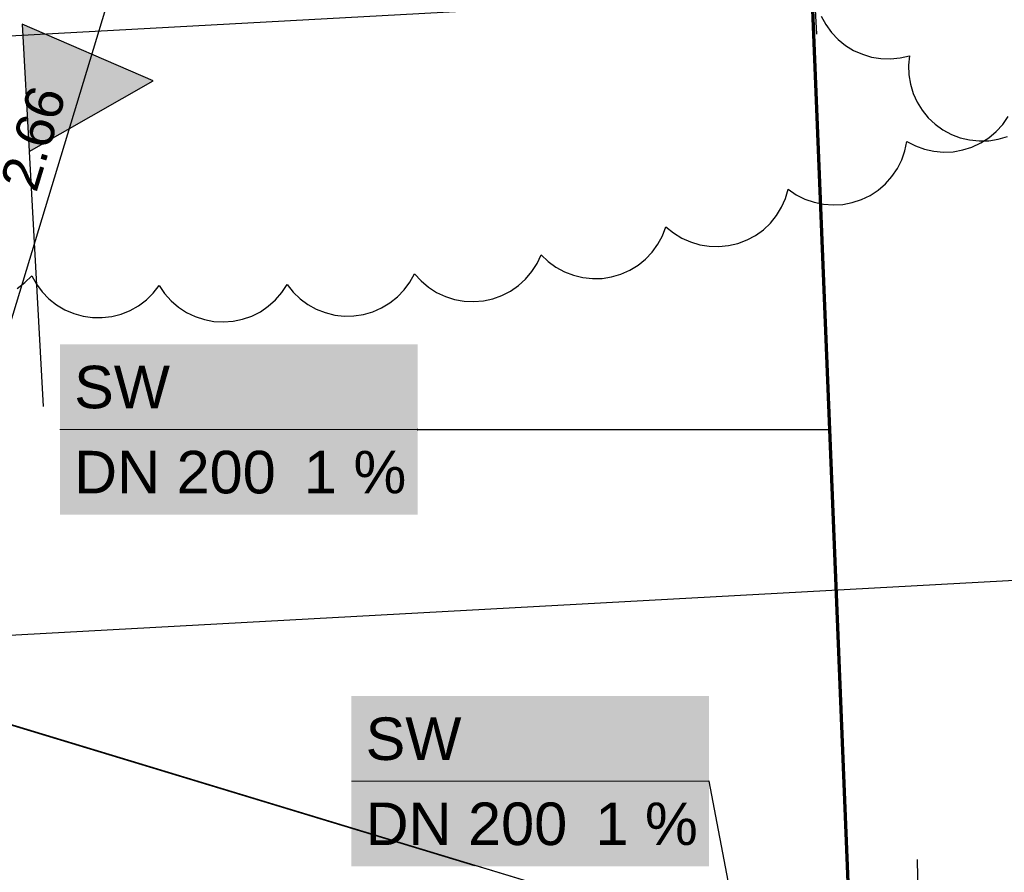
# Model space of a CAD drawing. Extents: x -779 to 790, y -208 to 633.
# Tile 142 of 232: x -186 to -140, y 464 to 504. Entities that reach past the tile are written whole.
import ezdxf
from ezdxf.lldxf.tags import DXFTag

# ---------------------------------------------------------------- set-up
doc = ezdxf.new("R2010")
doc.units = 0
doc.layers.get('0').update_dxf_attribs({"lineweight": 25})
for name, color, linetype, lineweight, true_color in [('01 Schnitt Marker Gebäude', 7, 'Continuous', 25, 0x848484), ('01 Schnitt Marker Gebäude-gefuellt', 7, 'Continuous', 35, 0xfefefe), ('02 Raster Gebäude-A07F5V4QWF', 7, 'Continuous', 25, 0x848484), ('30 Baugrubenplanung - Bemaßung', 7, 'Continuous', 25, 0x848484), ('S_Mass', 150, 'Continuous', 25, 0x007fff), ('S_Schmutzwasser_Grundleitung', 7, 'Continuous', 70, 0x7f5f00), ('X_Aenderungen', 6, 'Continuous', 25, 0xff00ff), ('X_Mass', 150, 'Continuous', 25, 0x007fff)]:
    doc.layers.add(name, color=color, linetype=linetype, lineweight=lineweight, true_color=true_color)
doc.layers.add('02 Raster Gebäude-A07F5V53WF', color=7, linetype='Continuous', lineweight=13)
doc.layers.add('X_Allgemein', color=7, linetype='Continuous', lineweight=25)
doc.styles.get("Standard").update_dxf_attribs({"font": 'arial.ttf'})
tags = doc.linetypes.add('Raster-A07F5V4TWF', pattern=[0.2, 0.1, -0.05, 0, -0.05]).pattern_tags.tags
tags[10:11] = [DXFTag(74, 4), DXFTag(75, 0), DXFTag(340, '0'), DXFTag(46, 1.0), DXFTag(50, 0.0), DXFTag(44, 0.0), DXFTag(45, 0.0)]
tags[8:9] = [DXFTag(74, 4), DXFTag(75, 0), DXFTag(340, '0'), DXFTag(46, 1.0), DXFTag(50, 0.0), DXFTag(44, 0.0), DXFTag(45, 0.0)]
tags[6:7] = [DXFTag(74, 4), DXFTag(75, 0), DXFTag(340, '0'), DXFTag(46, 1.0), DXFTag(50, 0.0), DXFTag(44, 0.0), DXFTag(45, 0.0)]
tags[4:5] = [DXFTag(74, 4), DXFTag(75, 0), DXFTag(340, '0'), DXFTag(46, 1.0), DXFTag(50, 0.0), DXFTag(44, 0.0), DXFTag(45, 0.0)]
tags = doc.linetypes.add('Raster-A07F5V57WF', pattern=[0.2, 0.1, -0.05, 0, -0.05]).pattern_tags.tags
tags[10:11] = [DXFTag(74, 4), DXFTag(75, 0), DXFTag(340, '0'), DXFTag(46, 1.0), DXFTag(50, 0.0), DXFTag(44, 0.0), DXFTag(45, 0.0)]
tags[8:9] = [DXFTag(74, 4), DXFTag(75, 0), DXFTag(340, '0'), DXFTag(46, 1.0), DXFTag(50, 0.0), DXFTag(44, 0.0), DXFTag(45, 0.0)]
tags[6:7] = [DXFTag(74, 4), DXFTag(75, 0), DXFTag(340, '0'), DXFTag(46, 1.0), DXFTag(50, 0.0), DXFTag(44, 0.0), DXFTag(45, 0.0)]
tags[4:5] = [DXFTag(74, 4), DXFTag(75, 0), DXFTag(340, '0'), DXFTag(46, 1.0), DXFTag(50, 0.0), DXFTag(44, 0.0), DXFTag(45, 0.0)]
tags = doc.linetypes.add('Schnittlinie', pattern=[0.3, 0.15, -0.075, 0, -0.075]).pattern_tags.tags
tags[10:11] = [DXFTag(74, 4), DXFTag(75, 0), DXFTag(340, '0'), DXFTag(46, 1.0), DXFTag(50, 0.0), DXFTag(44, 0.0), DXFTag(45, 0.0)]
tags[8:9] = [DXFTag(74, 4), DXFTag(75, 0), DXFTag(340, '0'), DXFTag(46, 1.0), DXFTag(50, 0.0), DXFTag(44, 0.0), DXFTag(45, 0.0)]
tags[6:7] = [DXFTag(74, 4), DXFTag(75, 0), DXFTag(340, '0'), DXFTag(46, 1.0), DXFTag(50, 0.0), DXFTag(44, 0.0), DXFTag(45, 0.0)]
tags[4:5] = [DXFTag(74, 4), DXFTag(75, 0), DXFTag(340, '0'), DXFTag(46, 1.0), DXFTag(50, 0.0), DXFTag(44, 0.0), DXFTag(45, 0.0)]

# ---------------------------------------------------------------- blocks, each defined once
blk = doc.blocks.new('Referenz-A07F5V4VWF', base_point=(-401.415, -176.34))
at = {"color": 0, "linetype": 'ByBlock', "lineweight": -2, "ltscale": 12.5}
for p, q in [((-186.193, 503.406), (-185.865, 497.414)), ((-180.037, 500.738), (-186.193, 503.406)), ((-185.865, 497.414), (-180.037, 500.738))]:
    blk.add_line(p, q, dxfattribs=at)
at = {"layer": '01 Schnitt Marker Gebäude', "color": 0, "lineweight": -2}
for p, q in [((-186.193, 503.406), (-185.865, 497.414)), ((-180.037, 500.738), (-186.193, 503.406)), ((-185.865, 497.414), (-180.037, 500.738))]:
    blk.add_line(p, q, dxfattribs=at)
at = {"layer": '01 Schnitt Marker Gebäude', "color": 0, "linetype": 'Schnittlinie', "lineweight": -2, "ltscale": 3.125}
blk.add_line((-185.865, 497.414), (-185.21, 485.431), dxfattribs=at)
at = {"layer": '01 Schnitt Marker Gebäude-gefuellt', "color": 0}
for points in [[(-186.107, 503.369), (-186.191, 503.369), (-186.193, 503.406)], [(-185.865, 497.414), (-186.107, 503.369), (-186.191, 503.369)], [(-180.037, 500.738), (-186, 500.738), (-186.107, 503.369)], [(-185.865, 497.414), (-180.037, 500.738), (-186, 500.738)]]:
    blk.add_solid(points, dxfattribs=at)
at = {"layer": '02 Raster Gebäude-A07F5V4QWF', "color": 0, "linetype": 'Raster-A07F5V4TWF', "lineweight": -2, "ltscale": 187.5}
blk.add_line((458.124, 274.957), (-306.446, 506.77), dxfattribs=at)
at = {"layer": '30 Baugrubenplanung - Bemaßung', "color": 0, "lineweight": -2}
for p, q in [((-354.266, 465.516), (240.225, 498.046)), ((-144.056, 460.729), (-144.131, 464.134))]:
    blk.add_line(p, q, dxfattribs=at)
blk = doc.blocks.new('Polylinie-A07F5V4XWF', base_point=(-290.566, 305.478))
at = {"color": 0, "linetype": 'ByBlock', "lineweight": -2, "ltscale": 0.25}
for points in [[(-251.434, 463.569), (-253.361, 463.569), (-156.341, 539.258)], [(-253.361, 463.569), (-156.341, 539.258), (-158.268, 539.258)]]:
    blk.add_solid(points, dxfattribs=at)
blk = doc.blocks.new('Referenz-A07F5V59WF', base_point=(-759.499, -206.186))
at = {"layer": '02 Raster Gebäude-A07F5V53WF', "color": 0, "linetype": 'Raster-A07F5V57WF', "ltscale": 117.000008}
blk.add_line((458.011, 274.994), (-306.417, 506.754), dxfattribs=at)
blk = doc.blocks.new('Maß-A07F5VB5WF', base_point=(-193.904, 463.859))
at = {"color": 0, "linetype": 'ByBlock', "lineweight": -2, "ltscale": 0.25}
for p, q in [((-178.469, 523.552), (-149.498, 514.769)), ((-176.908, 523.633), (-176.201, 522.31)), ((-191.99, 472.062), (-176.555, 522.972)), ((-193.904, 472.642), (-164.933, 463.859)), ((-192.343, 472.723), (-191.636, 471.401))]:
    blk.add_line(p, q, dxfattribs=at)
at = {"color": 0, "linetype": 'ByBlock', "lineweight": -2, "ltscale": 0.25, "insert": (-187.252, 495.96), "char_height": 1.8, "attachment_point": 1, "rotation": 73.1337}
blk.add_mtext('{\\fArial;2.66}', dxfattribs=at)
blk = doc.blocks.new('Maß-A07F5VB7WF', base_point=(-325.876, 493.279))
at = {"color": 0, "linetype": 'ByBlock', "lineweight": -2, "ltscale": 0.25}
for p, q in [((-148.85, 502.932), (-149.498, 514.769)), ((-325.337, 495.276), (-148.959, 504.929))]:
    blk.add_line(p, q, dxfattribs=at)
blk = doc.blocks.new('Revisionswolke-A07F5VCDWF', base_point=(-188.707, 485.698))
at = {"color": 0, "linetype": 'ByBlock', "lineweight": -2, "ltscale": 0.25}
for p, q in [((-148.647, 503.777), (-148.432, 503.381)), ((-148.432, 503.381), (-148.168, 503.016)), ((-148.168, 503.016), (-147.859, 502.689)), ((-147.859, 502.689), (-147.51, 502.405)), ((-147.51, 502.405), (-147.126, 502.169)), ((-147.126, 502.169), (-146.716, 501.985)), ((-146.716, 501.985), (-146.284, 501.856)), ((-146.284, 501.856), (-145.84, 501.784)), ((-145.84, 501.784), (-145.39, 501.771)), ((-145.39, 501.771), (-144.942, 501.816)), ((-144.942, 501.816), (-144.504, 501.919)), ((-144.504, 501.919), (-144.548, 501.472)), ((-144.548, 501.472), (-144.533, 501.022)), ((-144.533, 501.022), (-144.46, 500.578)), ((-144.46, 500.578), (-144.33, 500.147)), ((-144.33, 500.147), (-144.144, 499.737)), ((-144.144, 499.737), (-143.907, 499.354)), ((-143.907, 499.354), (-143.622, 499.006)), ((-143.622, 499.006), (-143.294, 498.698)), ((-143.294, 498.698), (-142.929, 498.435)), ((-142.929, 498.435), (-142.533, 498.222)), ((-142.533, 498.222), (-142.112, 498.062)), ((-142.112, 498.062), (-141.674, 497.958)), ((-141.674, 497.958), (-141.226, 497.913)), ((-141.226, 497.913), (-140.777, 497.926)), ((-140.777, 497.926), (-140.332, 497.997)), ((-140.332, 497.997), (-139.901, 498.126))]:
    blk.add_line(p, q, dxfattribs=at)
blk = doc.blocks.new('Revisionswolke-A07F5VFZWF', base_point=(-208.025, 489.403))
at = {"color": 0, "linetype": 'ByBlock', "lineweight": -2, "ltscale": 0.25}
for p, q in [((-140.118, 498.687), (-139.858, 499.059)), ((-140.772, 498.061), (-140.425, 498.353)), ((-140.425, 498.353), (-140.118, 498.687)), ((-144.715, 497.446), (-144.622, 497.891)), ((-144.622, 497.891), (-144.22, 497.681)), ((-141.566, 497.625), (-141.154, 497.817)), ((-141.154, 497.817), (-140.772, 498.061)), ((-144.864, 497.018), (-144.715, 497.446)), ((-144.22, 497.681), (-143.793, 497.526)), ((-143.793, 497.526), (-143.35, 497.428)), ((-143.35, 497.428), (-142.898, 497.389)), ((-142.898, 497.389), (-142.445, 497.409)), ((-142.445, 497.409), (-141.998, 497.488)), ((-141.998, 497.488), (-141.566, 497.625)), ((-145.069, 496.613), (-144.864, 497.018)), ((-145.324, 496.237), (-145.069, 496.613)), ((-145.627, 495.899), (-145.324, 496.237)), ((-150.325, 495.208), (-150.195, 495.643)), ((-150.195, 495.643), (-149.82, 495.387)), ((-146.35, 495.354), (-145.971, 495.603)), ((-145.971, 495.603), (-145.627, 495.899)), ((-150.511, 494.793), (-150.325, 495.208)), ((-149.82, 495.387), (-149.415, 495.182)), ((-149.415, 495.182), (-148.987, 495.032)), ((-148.987, 495.032), (-148.543, 494.939)), ((-147.637, 494.931), (-147.191, 495.015)), ((-147.191, 495.015), (-146.759, 495.157)), ((-146.759, 495.157), (-146.35, 495.354)), ((-150.749, 494.407), (-150.511, 494.793)), ((-148.543, 494.939), (-148.09, 494.905)), ((-148.09, 494.905), (-147.637, 494.931)), ((-151.036, 494.054), (-150.749, 494.407)), ((-156.105, 493.452), (-155.941, 493.876)), ((-155.941, 493.876), (-155.589, 493.589)), ((-151.734, 493.476), (-151.366, 493.742)), ((-151.366, 493.742), (-151.036, 494.054)), ((-156.322, 493.054), (-156.105, 493.452)), ((-155.589, 493.589), (-155.203, 493.35)), ((-155.203, 493.35), (-154.789, 493.164)), ((-154.789, 493.164), (-154.354, 493.034)), ((-152.558, 493.099), (-152.133, 493.261)), ((-152.133, 493.261), (-151.734, 493.476)), ((-156.903, 492.358), (-156.59, 492.687)), ((-156.59, 492.687), (-156.322, 493.054)), ((-154.354, 493.034), (-153.905, 492.961)), ((-153.905, 492.961), (-153.451, 492.948)), ((-153.451, 492.948), (-153, 492.994)), ((-153, 492.994), (-152.558, 493.099)), ((-162.001, 492.152), (-161.808, 492.563)), ((-161.808, 492.563), (-161.479, 492.249)), ((-161.479, 492.249), (-161.113, 491.981)), ((-157.256, 492.073), (-156.903, 492.358)), ((-162.539, 491.423), (-162.246, 491.77)), ((-162.246, 491.77), (-162.001, 492.152)), ((-161.113, 491.981), (-160.714, 491.763)), ((-160.714, 491.763), (-160.291, 491.599)), ((-158.059, 491.652), (-157.644, 491.836)), ((-157.644, 491.836), (-157.256, 492.073)), ((-186.062, 491.253), (-185.743, 491.576)), ((-185.743, 491.576), (-185.521, 491.18)), ((-167.972, 491.273), (-167.752, 491.671)), ((-167.752, 491.671), (-167.447, 491.334)), ((-167.447, 491.334), (-167.101, 491.041)), ((-162.875, 491.117), (-162.539, 491.423)), ((-160.291, 491.599), (-159.849, 491.492)), ((-159.849, 491.492), (-159.398, 491.444)), ((-159.398, 491.444), (-158.944, 491.454)), ((-158.944, 491.454), (-158.495, 491.524)), ((-158.495, 491.524), (-158.059, 491.652)), ((-186.42, 490.975), (-186.062, 491.253)), ((-185.521, 491.18), (-185.249, 490.817)), ((-180.032, 490.755), (-179.751, 491.112)), ((-179.751, 491.112), (-179.496, 490.737)), ((-173.99, 490.787), (-173.742, 491.167)), ((-173.742, 491.167), (-173.459, 490.812)), ((-168.556, 490.581), (-168.241, 490.908)), ((-168.241, 490.908), (-167.972, 491.273)), ((-167.101, 491.041), (-166.719, 490.795)), ((-163.651, 490.649), (-163.248, 490.858)), ((-163.248, 490.858), (-162.875, 491.117)), ((-185.249, 490.817), (-184.932, 490.492)), ((-184.932, 490.492), (-184.575, 490.211)), ((-180.72, 490.166), (-180.356, 490.438)), ((-180.356, 490.438), (-180.032, 490.755)), ((-179.496, 490.737), (-179.194, 490.398)), ((-179.194, 490.398), (-178.85, 490.102)), ((-174.625, 490.141), (-174.286, 490.443)), ((-174.286, 490.443), (-173.99, 490.787)), ((-173.459, 490.812), (-173.132, 490.497)), ((-173.132, 490.497), (-172.767, 490.227)), ((-168.911, 490.298), (-168.556, 490.581)), ((-166.719, 490.795), (-166.308, 490.602)), ((-166.308, 490.602), (-165.875, 490.463)), ((-165.875, 490.463), (-165.428, 490.383)), ((-165.428, 490.383), (-164.975, 490.361)), ((-164.975, 490.361), (-164.522, 490.399)), ((-164.522, 490.399), (-164.079, 490.496)), ((-164.079, 490.496), (-163.651, 490.649)), ((-184.575, 490.211), (-184.185, 489.979)), ((-184.185, 489.979), (-183.768, 489.801)), ((-181.537, 489.774), (-181.115, 489.943)), ((-181.115, 489.943), (-180.72, 490.166)), ((-178.85, 490.102), (-178.47, 489.853)), ((-175, 489.885), (-174.625, 490.141)), ((-172.767, 490.227), (-172.37, 490.007)), ((-172.37, 490.007), (-171.947, 489.841)), ((-169.716, 489.882), (-169.3, 490.063)), ((-169.3, 490.063), (-168.911, 490.298)), ((-183.768, 489.801), (-183.331, 489.678)), ((-183.331, 489.678), (-182.881, 489.613)), ((-182.881, 489.613), (-182.427, 489.608)), ((-182.427, 489.608), (-181.977, 489.662)), ((-181.977, 489.662), (-181.537, 489.774)), ((-178.47, 489.853), (-178.061, 489.656)), ((-178.061, 489.656), (-177.63, 489.514)), ((-177.63, 489.514), (-177.184, 489.429)), ((-176.278, 489.437), (-175.833, 489.53)), ((-175.833, 489.53), (-175.405, 489.68)), ((-175.405, 489.68), (-175, 489.885)), ((-171.947, 489.841), (-171.507, 489.731)), ((-171.507, 489.731), (-171.056, 489.68)), ((-171.056, 489.68), (-170.602, 489.689)), ((-170.602, 489.689), (-170.153, 489.756)), ((-170.153, 489.756), (-169.716, 489.882)), ((-177.184, 489.429), (-176.731, 489.403)), ((-176.731, 489.403), (-176.278, 489.437))]:
    blk.add_line(p, q, dxfattribs=at)

msp = doc.modelspace()

# ---------------------------------------------------------------- linework, layer by layer
at = {"layer": 'S_Schmutzwasser_Grundleitung'}
msp.add_line((-149.609, 517.517), (-146.875, 450.177), dxfattribs=at)
at = {"layer": 'X_Mass'}
for p, q in [((-167.624, 484.35), (-167.625, 484.349)), ((-167.623, 484.352), (-167.624, 484.351)), ((-167.624, 484.351), (-167.624, 484.35)), ((-167.622, 484.353), (-167.623, 484.352)), ((-167.621, 484.354), (-167.622, 484.353)), ((-167.62, 484.355), (-167.621, 484.354)), ((-167.619, 484.355), (-167.62, 484.355)), ((-167.618, 484.356), (-167.619, 484.355)), ((-167.616, 484.356), (-167.618, 484.356)), ((-167.615, 484.356), (-167.616, 484.356)), ((-167.614, 484.356), (-167.615, 484.356)), ((-167.612, 484.356), (-167.614, 484.356)), ((-167.611, 484.355), (-167.612, 484.356)), ((-167.61, 484.355), (-167.611, 484.355)), ((-167.609, 484.354), (-167.61, 484.355)), ((-167.608, 484.353), (-167.609, 484.354)), ((-167.607, 484.352), (-167.608, 484.353)), ((-167.606, 484.351), (-167.607, 484.352)), ((-167.606, 484.35), (-167.606, 484.351)), ((-167.605, 484.349), (-167.606, 484.35)), ((-167.625, 484.349), (-167.625, 484.348)), ((-167.625, 484.348), (-167.625, 484.346)), ((-167.625, 484.346), (-167.625, 484.345)), ((-167.625, 484.345), (-167.625, 484.344)), ((-167.625, 484.344), (-167.624, 484.342)), ((-167.624, 484.342), (-167.624, 484.341)), ((-167.624, 484.341), (-167.623, 484.34)), ((-167.623, 484.34), (-167.622, 484.339)), ((-167.622, 484.339), (-167.621, 484.338)), ((-167.621, 484.338), (-167.62, 484.338)), ((-167.62, 484.338), (-167.619, 484.337)), ((-167.619, 484.337), (-167.618, 484.337)), ((-167.618, 484.337), (-167.616, 484.336)), ((-167.616, 484.336), (-167.615, 484.336)), ((-167.615, 484.346), (-148.262, 484.346)), ((-167.615, 484.336), (-167.614, 484.336)), ((-167.614, 484.336), (-167.612, 484.337)), ((-167.612, 484.337), (-167.611, 484.337)), ((-167.611, 484.337), (-167.61, 484.338)), ((-167.61, 484.338), (-167.609, 484.338)), ((-167.609, 484.338), (-167.608, 484.339)), ((-167.608, 484.339), (-167.607, 484.34)), ((-167.607, 484.34), (-167.606, 484.341)), ((-167.606, 484.342), (-167.605, 484.344)), ((-167.606, 484.341), (-167.606, 484.342)), ((-167.605, 484.348), (-167.605, 484.349)), ((-167.605, 484.346), (-167.605, 484.348)), ((-167.605, 484.345), (-167.605, 484.346)), ((-167.605, 484.344), (-167.605, 484.345)), ((-153.93, 467.815), (-153.931, 467.814)), ((-153.931, 467.814), (-153.931, 467.813)), ((-153.931, 467.813), (-153.931, 467.811)), ((-153.931, 467.811), (-153.93, 467.81)), ((-153.929, 467.818), (-153.93, 467.816)), ((-153.93, 467.816), (-153.93, 467.815)), ((-153.93, 467.81), (-153.93, 467.809)), ((-153.93, 467.809), (-153.929, 467.808)), ((-153.928, 467.82), (-153.929, 467.819)), ((-153.929, 467.819), (-153.929, 467.818)), ((-153.929, 467.808), (-153.929, 467.807)), ((-153.929, 467.807), (-153.928, 467.806)), ((-153.927, 467.821), (-153.928, 467.82)), ((-153.928, 467.806), (-153.927, 467.805)), ((-153.926, 467.821), (-153.927, 467.821)), ((-153.927, 467.805), (-153.926, 467.804)), ((-153.924, 467.822), (-153.926, 467.821)), ((-153.926, 467.804), (-153.924, 467.803)), ((-153.923, 467.822), (-153.924, 467.822)), ((-153.924, 467.803), (-153.923, 467.803)), ((-153.922, 467.823), (-153.923, 467.822)), ((-153.923, 467.803), (-153.922, 467.803)), ((-153.921, 467.823), (-153.922, 467.823)), ((-153.922, 467.803), (-153.921, 467.803)), ((-153.919, 467.823), (-153.921, 467.823)), ((-153.921, 467.813), (-149.98, 446.988)), ((-153.921, 467.803), (-153.919, 467.803)), ((-153.918, 467.822), (-153.919, 467.823)), ((-153.919, 467.803), (-153.918, 467.803)), ((-153.917, 467.822), (-153.918, 467.822)), ((-153.918, 467.803), (-153.917, 467.803)), ((-153.916, 467.821), (-153.917, 467.822)), ((-153.917, 467.803), (-153.916, 467.804)), ((-153.915, 467.821), (-153.916, 467.821)), ((-153.916, 467.804), (-153.915, 467.805)), ((-153.914, 467.82), (-153.915, 467.821)), ((-153.915, 467.805), (-153.914, 467.806)), ((-153.913, 467.819), (-153.914, 467.82)), ((-153.914, 467.806), (-153.913, 467.807)), ((-153.912, 467.818), (-153.913, 467.819)), ((-153.913, 467.807), (-153.912, 467.808)), ((-153.911, 467.816), (-153.912, 467.818)), ((-153.912, 467.808), (-153.911, 467.809)), ((-153.911, 467.815), (-153.911, 467.816)), ((-153.911, 467.814), (-153.911, 467.815)), ((-153.911, 467.813), (-153.911, 467.814)), ((-153.911, 467.811), (-153.911, 467.813)), ((-153.911, 467.81), (-153.911, 467.811)), ((-153.911, 467.809), (-153.911, 467.81))]:
    msp.add_line(p, q, dxfattribs=at)
at = {"layer": 'X_Mass', "lineweight": 18}
for p, q in [((-184.414, 484.346), (-167.615, 484.346)), ((-170.72, 467.813), (-153.921, 467.813))]:
    msp.add_line(p, q, dxfattribs=at)
at = {"layer": 'X_Mass', "color": 7, "true_color": 0xffffff}
for points in [[(-184.414, 480.346), (-167.615, 480.346), (-184.414, 488.346)], [(-167.615, 480.346), (-184.414, 488.346), (-167.615, 488.346)], [(-170.72, 463.813), (-153.921, 463.813), (-170.72, 471.813)], [(-153.921, 463.813), (-170.72, 471.813), (-153.921, 471.813)]]:
    msp.add_solid(points, dxfattribs=at)

# ---------------------------------------------------------------- block references
at = {"color": 8, "lineweight": 25, "ltscale": 1250, "true_color": 0x808080}
msp.add_blockref('Referenz-A07F5V59WF', (-759.499, -206.186), dxfattribs=at)
at = {"color": 8, "lineweight": 25, "ltscale": 12.5, "true_color": 0x808080}
msp.add_blockref('Referenz-A07F5V4VWF', (-401.415, -176.34), dxfattribs=at)
at = {"layer": 'S_Mass', "ltscale": 0.25}
for name, p in [('Maß-A07F5VB5WF', (-193.904, 463.859)), ('Maß-A07F5VB7WF', (-325.876, 493.279))]:
    msp.add_blockref(name, p, dxfattribs=at)
at = {"layer": 'X_Aenderungen', "ltscale": 0.25}
for name, p in [('Revisionswolke-A07F5VCDWF', (-188.707, 485.698)), ('Revisionswolke-A07F5VFZWF', (-208.025, 489.403))]:
    msp.add_blockref(name, p, dxfattribs=at)
at = {"layer": 'X_Allgemein', "color": 1, "ltscale": 0.25, "true_color": 0xff0000}
msp.add_blockref('Polylinie-A07F5V4XWF', (-290.566, 305.478), dxfattribs=at)

# ---------------------------------------------------------------- texts
at = {"layer": 'X_Mass', "char_height": 2, "attachment_point": 1}
for s, insert in [('{\\fArial;SW}', (-183.748, 487.346)), ('{\\fArial;DN 200}', (-183.748, 483.346)), ('{\\fArial;1 %}', (-172.955, 483.346)), ('{\\fArial;SW}', (-170.053, 470.813)), ('{\\fArial;DN 200}', (-170.053, 466.813)), ('{\\fArial;1 %}', (-159.26, 466.813))]:
    msp.add_mtext(s, dxfattribs=dict(at, insert=insert))

doc.saveas('drawing.dxf')
